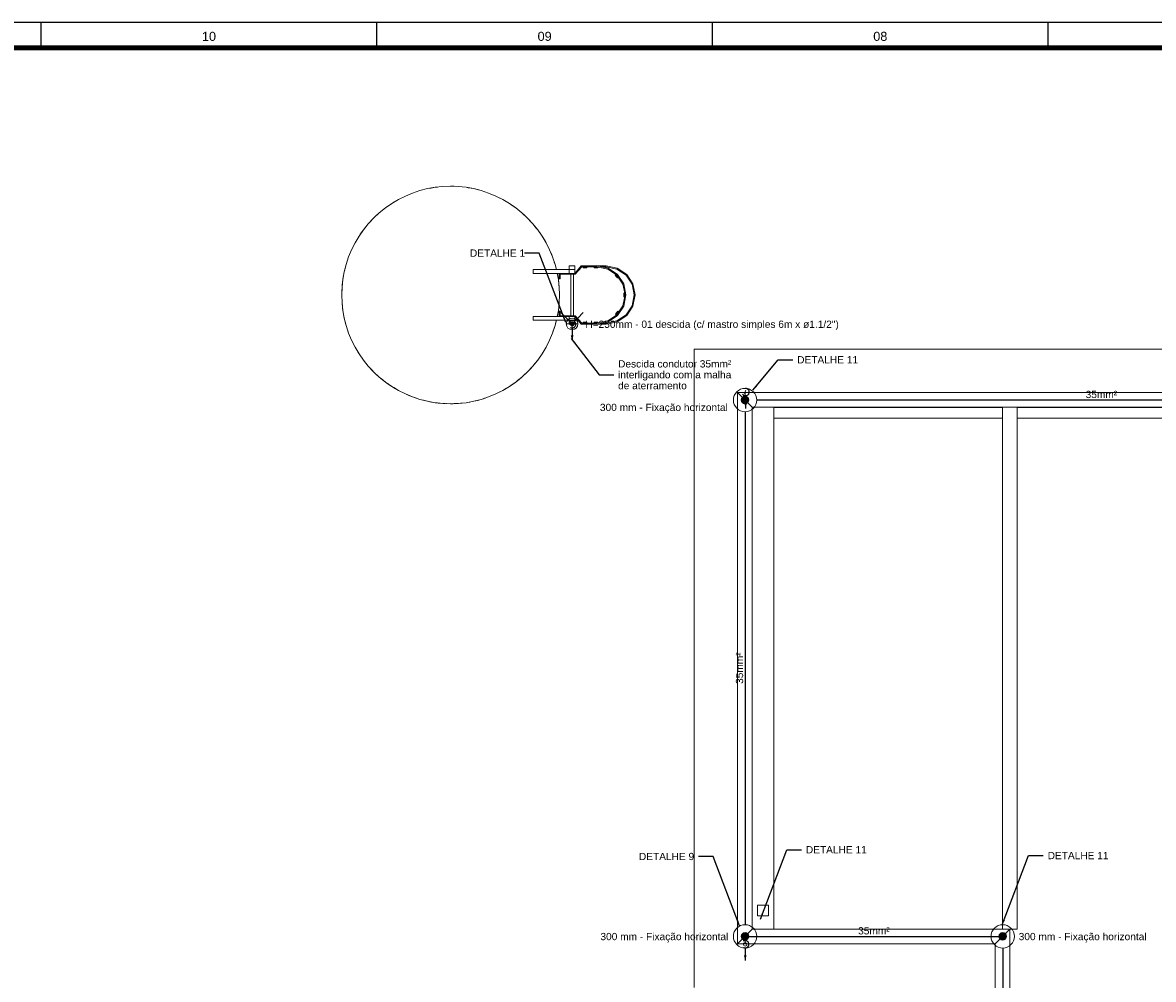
# Model space of a CAD drawing. Header units: millimetres. Extents: x 659 to 1031, y -73 to 11.
# Tile 79 of 141: x 812 to 844, y -16 to 11. Entities that reach past the tile are written whole.
import ezdxf
from ezdxf.enums import TextEntityAlignment as Align

# ---------------------------------------------------------------- set-up
doc = ezdxf.new("R2010")
doc.units = ezdxf.units.MM
doc.header["$MEASUREMENT"] = 0
doc.linetypes.add('NULL', pattern=[0])
for name, color, linetype, lineweight in [('Cotas', 1, 'Continuous', 0), ('IFC-Acessório discreto-Contorno', 69, 'Continuous', 5), ('IFC-Elemento de mobília-Contorno', 152, 'Continuous', 5), ('IFC-Laje-Contorno', 134, 'Continuous', 5), ('IFC-Parede padrão-Contorno', 44, 'Continuous', 5), ('IFC-Pilar-Contorno', 83, 'Continuous', 5), ('P-Simbol', 170, 'Continuous', 20), ('PR-Condutos 35mm²', 210, 'Continuous', 25), ('PR-Conexões', 5, 'Continuous', 20), ('PR-Textos conduto', 7, 'Continuous', 9), ('Textos', 7, 'Continuous', 9)]:
    doc.layers.add(name, color=color, linetype=linetype, lineweight=lineweight)
doc.layers.add('Prancha', color=1, linetype='Continuous')
doc.styles.add('Arial', font='arial.ttf')
doc.styles.add('SWIS', font='swisse.ttf')
doc.dimstyles.get("Standard").update_dxf_attribs({"dimtxt": 0.18, "dimasz": 0.18, "dimexe": 0.18, "dimexo": 0.0625, "dimgap": 0.09, "dimtad": 0, "dimtih": 1, "dimtoh": 1, "dimdec": 4, "dimzin": 0, "dimdsep": 46, "dimtxsty": 'Standard', "dimcen": 0.09, "dimadec": 0, "dimazin": 0, "dimtfac": 1, "dimtdec": 4, "dimtofl": 0, "dimtmove": 0, "dimatfit": 3, "dimfxl": 1, "dimtolj": 1, "dimtzin": 0, "dimarcsym": 0})

# ---------------------------------------------------------------- blocks, each defined once
blk = doc.blocks.new('Folha A0')
at = {"layer": 'Prancha', "color": 2}
for p, q in [((-92.5, 83.4), (-92.5, 84.1)), ((-74, 83.4), (-74, 84.1))]:
    blk.add_line(p, q, dxfattribs=at)
at = {"layer": 'Prancha', "color": 1}
for p, q in [((-83.25, 83.4), (-83.25, 84.1)), ((-64.75, 83.4), (-64.75, 84.1)), ((-64.75, 83.4), (-64.75, 84.1))]:
    blk.add_line(p, q, dxfattribs=at)
at = {"layer": 'Prancha', "color": 4, "lineweight": 100}
blk.add_line((-0.7, 83.4), (-117.3, 83.4), dxfattribs=at)
at = {"layer": 'Prancha', "color": 1}
blk.add_lwpolyline([(-119.8, 0), (0, 0), (0, 84.1), (-119.8, 84.1)], close=True, dxfattribs=at)
at = {"layer": 'Prancha', "color": 1, "style": 'SWIS'}
for s, p in [('10', (-87.875, 83.521)), ('09', (-78.625, 83.521)), ('08', (-69.375, 83.521)), ('08', (-69.375, 83.521))]:
    blk.add_text(s, height=0.25, dxfattribs=at).set_placement(p, align=Align.BOTTOM_CENTER)

msp = doc.modelspace()

# ---------------------------------------------------------------- hatches: boundary and pattern name
at = {"layer": 'P-Simbol', "linetype": 'Continuous'}
for points in [[(827.536, 2.321), (827.536, 2.326), (827.535, 2.33), (827.534, 2.335), (827.533, 2.339), (827.531, 2.343), (827.529, 2.348), (827.526, 2.351), (827.524, 2.355), (827.52, 2.358), (827.517, 2.361), (827.513, 2.364), (827.51, 2.367), (827.506, 2.369), (827.501, 2.371), (827.497, 2.372), (827.492, 2.373), (827.488, 2.374), (827.483, 2.374), (827.479, 2.374), (827.474, 2.373), (827.47, 2.372), (827.465, 2.371), (827.461, 2.369), (827.457, 2.367), (827.453, 2.364), (827.45, 2.361), (827.446, 2.358), (827.443, 2.355), (827.44, 2.351), (827.438, 2.348), (827.436, 2.343), (827.434, 2.339), (827.433, 2.335), (827.432, 2.33), (827.431, 2.326), (827.431, 2.321), (827.431, 2.317), (827.432, 2.312), (827.433, 2.308), (827.434, 2.303), (827.436, 2.299), (827.438, 2.295), (827.44, 2.291), (827.443, 2.288), (827.446, 2.284), (827.45, 2.281), (827.453, 2.278), (827.457, 2.276), (827.461, 2.274), (827.465, 2.272), (827.47, 2.271), (827.474, 2.27), (827.479, 2.269), (827.483, 2.269), (827.488, 2.269), (827.492, 2.27), (827.497, 2.271), (827.501, 2.272), (827.506, 2.274), (827.51, 2.276), (827.513, 2.278), (827.517, 2.281), (827.52, 2.284), (827.524, 2.288), (827.526, 2.291), (827.529, 2.295), (827.531, 2.299), (827.533, 2.303), (827.534, 2.308), (827.535, 2.312), (827.536, 2.317)], [(832.356, 0.223), (832.355, 0.233), (832.354, 0.242), (832.352, 0.251), (832.349, 0.259), (832.346, 0.268), (832.342, 0.276), (832.337, 0.284), (832.331, 0.291), (832.325, 0.297), (832.318, 0.304), (832.311, 0.309), (832.303, 0.314), (832.295, 0.318), (832.287, 0.322), (832.278, 0.325), (832.269, 0.327), (832.26, 0.328), (832.251, 0.328), (832.242, 0.328), (832.233, 0.327), (832.224, 0.325), (832.215, 0.322), (832.207, 0.318), (832.199, 0.314), (832.191, 0.309), (832.184, 0.304), (832.177, 0.297), (832.171, 0.291), (832.165, 0.284), (832.16, 0.276), (832.156, 0.268), (832.152, 0.259), (832.15, 0.251), (832.148, 0.242), (832.147, 0.233), (832.146, 0.223), (832.147, 0.214), (832.148, 0.205), (832.15, 0.196), (832.152, 0.188), (832.156, 0.179), (832.16, 0.171), (832.165, 0.163), (832.171, 0.156), (832.177, 0.149), (832.184, 0.143), (832.191, 0.138), (832.199, 0.133), (832.207, 0.128), (832.215, 0.125), (832.224, 0.122), (832.233, 0.12), (832.242, 0.119), (832.251, 0.119), (832.26, 0.119), (832.269, 0.12), (832.278, 0.122), (832.287, 0.125), (832.295, 0.128), (832.303, 0.133), (832.311, 0.138), (832.318, 0.143), (832.325, 0.149), (832.331, 0.156), (832.337, 0.163), (832.342, 0.171), (832.346, 0.179), (832.349, 0.188), (832.352, 0.196), (832.354, 0.205), (832.355, 0.214)], [(832.356, -14.566), (832.355, -14.557), (832.354, -14.548), (832.352, -14.539), (832.349, -14.53), (832.346, -14.521), (832.342, -14.513), (832.337, -14.506), (832.331, -14.498), (832.325, -14.492), (832.318, -14.485), (832.311, -14.48), (832.303, -14.475), (832.295, -14.471), (832.287, -14.467), (832.278, -14.464), (832.269, -14.462), (832.26, -14.461), (832.251, -14.461), (832.242, -14.461), (832.233, -14.462), (832.224, -14.464), (832.215, -14.467), (832.207, -14.471), (832.199, -14.475), (832.191, -14.48), (832.184, -14.485), (832.177, -14.492), (832.171, -14.498), (832.165, -14.506), (832.16, -14.513), (832.156, -14.521), (832.152, -14.53), (832.15, -14.539), (832.148, -14.548), (832.147, -14.557), (832.146, -14.566), (832.147, -14.575), (832.148, -14.584), (832.15, -14.593), (832.152, -14.602), (832.156, -14.61), (832.16, -14.618), (832.165, -14.626), (832.171, -14.633), (832.177, -14.64), (832.184, -14.646), (832.191, -14.652), (832.199, -14.656), (832.207, -14.661), (832.215, -14.664), (832.224, -14.667), (832.233, -14.669), (832.242, -14.67), (832.251, -14.671), (832.26, -14.67), (832.269, -14.669), (832.278, -14.667), (832.287, -14.664), (832.295, -14.661), (832.303, -14.656), (832.311, -14.652), (832.318, -14.646), (832.325, -14.64), (832.331, -14.633), (832.337, -14.626), (832.342, -14.618), (832.346, -14.61), (832.349, -14.602), (832.352, -14.593), (832.354, -14.584), (832.355, -14.575)], [(839.456, -14.566), (839.455, -14.557), (839.454, -14.547), (839.452, -14.539), (839.449, -14.53), (839.446, -14.521), (839.442, -14.513), (839.437, -14.506), (839.431, -14.498), (839.425, -14.492), (839.418, -14.485), (839.411, -14.48), (839.403, -14.475), (839.395, -14.471), (839.387, -14.467), (839.378, -14.464), (839.369, -14.462), (839.36, -14.461), (839.351, -14.461), (839.342, -14.461), (839.333, -14.462), (839.324, -14.464), (839.315, -14.467), (839.307, -14.471), (839.299, -14.475), (839.291, -14.48), (839.284, -14.485), (839.277, -14.492), (839.271, -14.498), (839.265, -14.506), (839.26, -14.513), (839.256, -14.521), (839.252, -14.53), (839.25, -14.539), (839.248, -14.547), (839.247, -14.557), (839.246, -14.566), (839.247, -14.575), (839.248, -14.584), (839.25, -14.593), (839.252, -14.602), (839.256, -14.61), (839.26, -14.618), (839.265, -14.626), (839.271, -14.633), (839.277, -14.64), (839.284, -14.646), (839.291, -14.652), (839.299, -14.656), (839.307, -14.661), (839.315, -14.664), (839.324, -14.667), (839.333, -14.669), (839.342, -14.67), (839.351, -14.671), (839.36, -14.67), (839.369, -14.669), (839.378, -14.667), (839.387, -14.664), (839.395, -14.661), (839.403, -14.656), (839.411, -14.652), (839.418, -14.646), (839.425, -14.64), (839.431, -14.633), (839.437, -14.626), (839.442, -14.618), (839.446, -14.61), (839.449, -14.602), (839.452, -14.593), (839.454, -14.584), (839.455, -14.575)]]:
    msp.add_hatch(color=142, dxfattribs=at).paths.add_polyline_path(points)
at = {"layer": 'PR-Condutos 35mm²', "linetype": 'Continuous'}
for points in [[(827.485, 1.861), (827.524, 2.006), (827.447, 2.006)], [(832.266, -0.008), (832.304, 0.136), (832.227, 0.136)], [(832.255, -15.232), (832.294, -15.087), (832.217, -15.087)]]:
    msp.add_hatch(color=201, dxfattribs=at).paths.add_polyline_path(points)

# ---------------------------------------------------------------- linework, layer by layer
at = {"layer": 'IFC-Acessório discreto-Contorno', "color": 8, "lineweight": 5}
for p, q in [((832.446, 0.029), (833.046, 0.029)), ((832.595, -14.001), (832.595, -13.701)), ((832.595, -13.701), (832.895, -13.701)), ((832.895, -14.001), (832.895, -13.701)), ((832.595, -14.001), (832.895, -14.001))]:
    msp.add_line(p, q, dxfattribs=at)
at = {"layer": 'IFC-Elemento de mobília-Contorno', "color": 8, "lineweight": 5}
for p, q in [((826.407, 3.716), (826.407, 3.818)), ((826.407, 3.818), (827.407, 3.818)), ((827.407, 3.919), (827.56, 3.919)), ((827.407, 3.818), (827.407, 3.919)), ((827.407, 3.716), (827.407, 3.818)), ((827.407, 3.818), (827.475, 3.818)), ((827.475, 3.818), (827.504, 3.818)), ((827.504, 3.818), (827.56, 3.818)), ((827.56, 3.716), (827.56, 3.919)), ((827.56, 3.716), (827.737, 3.919)), ((827.56, 3.798), (827.56, 3.818)), ((827.56, 3.753), (827.56, 3.798)), ((827.56, 3.716), (827.56, 3.753)), ((827.572, 3.691), (827.75, 3.894)), ((827.737, 3.919), (828.169, 3.919)), ((827.75, 3.894), (828.169, 3.894)), ((827.788, 3.882), (827.788, 3.894)), ((827.788, 3.871), (827.788, 3.882)), ((827.788, 3.868), (827.788, 3.871)), ((827.788, 3.868), (827.835, 3.868)), ((827.835, 3.868), (827.88, 3.868)), ((827.88, 3.868), (827.89, 3.868)), ((827.89, 3.883), (827.89, 3.894)), ((827.89, 3.88), (827.89, 3.883)), ((827.89, 3.868), (827.89, 3.88)), ((828.093, 3.882), (828.093, 3.894)), ((828.093, 3.871), (828.093, 3.882)), ((828.093, 3.868), (828.093, 3.871)), ((828.093, 3.868), (828.14, 3.868)), ((828.14, 3.868), (828.185, 3.868)), ((828.15, 3.919), (828.423, 3.919)), ((828.169, 3.919), (828.475, 3.858)), ((828.169, 3.894), (828.466, 3.835)), ((828.185, 3.868), (828.195, 3.868)), ((828.195, 3.883), (828.195, 3.889)), ((828.195, 3.88), (828.195, 3.883)), ((828.195, 3.868), (828.195, 3.88)), ((828.297, 3.894), (828.423, 3.894)), ((828.423, 3.919), (828.729, 3.858)), ((828.423, 3.894), (828.72, 3.835)), ((828.466, 3.835), (828.717, 3.667)), ((828.475, 3.858), (828.735, 3.685)), ((828.72, 3.835), (828.971, 3.667)), ((828.729, 3.858), (828.989, 3.685)), ((826.407, 3.716), (827.407, 3.716)), ((827.128, 3.564), (827.128, 3.716)), ((827.128, 3.564), (827.153, 3.564)), ((827.153, 3.564), (827.153, 3.691)), ((827.153, 3.691), (827.407, 3.691)), ((827.407, 3.716), (827.56, 3.716)), ((827.407, 3.716), (827.56, 3.716)), ((827.407, 3.691), (827.407, 3.716)), ((827.407, 3.691), (827.572, 3.691)), ((827.445, 2.548), (827.445, 3.691)), ((827.521, 2.548), (827.521, 3.691)), ((828.671, 3.668), (828.691, 3.684)), ((828.671, 3.668), (828.682, 3.677)), ((828.671, 3.668), (828.7, 3.633)), ((828.682, 3.677), (828.691, 3.684)), ((828.691, 3.684), (828.727, 3.641)), ((828.7, 3.633), (828.737, 3.59)), ((828.7, 3.633), (828.7, 3.633)), ((828.717, 3.667), (828.885, 3.416)), ((828.727, 3.641), (828.756, 3.606)), ((828.735, 3.685), (828.908, 3.425)), ((828.737, 3.59), (828.756, 3.606)), ((828.737, 3.59), (828.745, 3.597)), ((828.745, 3.597), (828.756, 3.606)), ((828.756, 3.606), (828.756, 3.606)), ((828.971, 3.667), (829.139, 3.416)), ((828.989, 3.685), (829.162, 3.425)), ((828.885, 3.416), (828.944, 3.119)), ((828.885, 2.823), (828.944, 3.119)), ((828.906, 3.114), (828.906, 3.17)), ((828.906, 3.17), (828.92, 3.17)), ((828.908, 3.425), (828.969, 3.119)), ((828.908, 2.813), (828.969, 3.119)), ((828.92, 3.17), (828.931, 3.17)), ((828.931, 3.125), (828.931, 3.17)), ((828.931, 3.125), (828.931, 3.125)), ((828.931, 3.068), (828.931, 3.125)), ((829.139, 3.416), (829.198, 3.119)), ((829.139, 2.823), (829.198, 3.119)), ((829.162, 3.425), (829.223, 3.119)), ((829.162, 2.813), (829.223, 3.119)), ((828.717, 2.572), (828.885, 2.823)), ((828.735, 2.554), (828.908, 2.813)), ((828.906, 3.068), (828.906, 3.114)), ((828.906, 3.068), (828.906, 3.068)), ((828.906, 3.068), (828.92, 3.068)), ((828.92, 3.068), (828.931, 3.068)), ((828.971, 2.572), (829.139, 2.823)), ((828.989, 2.554), (829.162, 2.813)), ((826.407, 2.421), (826.407, 2.522)), ((826.407, 2.522), (827.407, 2.522)), ((827.128, 2.675), (827.153, 2.675)), ((827.128, 2.522), (827.128, 2.675)), ((827.153, 2.548), (827.153, 2.675)), ((827.153, 2.548), (827.407, 2.548)), ((827.407, 2.548), (827.572, 2.548)), ((827.407, 2.522), (827.407, 2.548)), ((827.407, 2.421), (827.407, 2.522)), ((827.407, 2.522), (827.56, 2.522)), ((827.407, 2.522), (827.56, 2.522)), ((827.56, 2.319), (827.56, 2.522)), ((827.56, 2.522), (827.737, 2.319)), ((827.56, 2.477), (827.56, 2.522)), ((827.572, 2.548), (827.75, 2.345)), ((828.466, 2.404), (828.717, 2.572)), ((828.475, 2.38), (828.735, 2.554)), ((828.682, 2.591), (828.711, 2.626)), ((828.682, 2.591), (828.682, 2.592)), ((828.682, 2.591), (828.682, 2.591)), ((828.682, 2.591), (828.693, 2.582)), ((828.682, 2.591), (828.693, 2.582)), ((828.693, 2.582), (828.702, 2.575)), ((828.693, 2.582), (828.702, 2.575)), ((828.702, 2.575), (828.738, 2.618)), ((828.702, 2.575), (828.738, 2.618)), ((828.711, 2.626), (828.747, 2.669)), ((828.72, 2.404), (828.971, 2.572)), ((828.729, 2.38), (828.989, 2.554)), ((828.738, 2.618), (828.767, 2.653)), ((828.738, 2.618), (828.767, 2.653)), ((828.738, 2.618), (828.738, 2.618)), ((828.747, 2.669), (828.767, 2.653)), ((828.747, 2.669), (828.756, 2.662)), ((828.756, 2.662), (828.767, 2.653)), ((828.767, 2.653), (828.767, 2.653)), ((826.407, 2.421), (827.407, 2.421)), ((827.407, 2.319), (827.407, 2.421)), ((827.407, 2.421), (827.463, 2.421)), ((827.407, 2.319), (827.56, 2.319)), ((827.463, 2.421), (827.492, 2.421)), ((827.492, 2.421), (827.56, 2.421)), ((827.56, 2.458), (827.56, 2.477)), ((827.56, 2.421), (827.56, 2.458)), ((827.737, 2.319), (828.169, 2.319)), ((827.75, 2.345), (828.169, 2.345)), ((827.788, 2.368), (827.788, 2.37)), ((827.788, 2.37), (827.835, 2.37)), ((827.788, 2.356), (827.788, 2.368)), ((827.788, 2.345), (827.788, 2.356)), ((827.835, 2.37), (827.845, 2.37)), ((827.845, 2.37), (827.89, 2.37)), ((827.89, 2.358), (827.89, 2.37)), ((827.89, 2.356), (827.89, 2.358)), ((827.89, 2.345), (827.89, 2.356)), ((828.093, 2.368), (828.093, 2.37)), ((828.093, 2.37), (828.14, 2.37)), ((828.093, 2.356), (828.093, 2.368)), ((828.093, 2.345), (828.093, 2.356)), ((828.14, 2.37), (828.15, 2.37)), ((828.15, 2.37), (828.195, 2.37)), ((828.15, 2.345), (828.169, 2.345)), ((828.169, 2.345), (828.466, 2.404)), ((828.169, 2.319), (828.475, 2.38)), ((828.169, 2.319), (828.423, 2.319)), ((828.195, 2.358), (828.195, 2.37)), ((828.195, 2.356), (828.195, 2.358)), ((828.195, 2.35), (828.195, 2.356)), ((828.297, 2.345), (828.423, 2.345)), ((828.423, 2.345), (828.72, 2.404)), ((828.423, 2.319), (828.729, 2.38)), ((833.045, 0.019), (833.045, 0.029)), ((833.045, -0.281), (833.045, 0.019)), ((833.045, 0.019), (839.345, 0.019)), ((839.345, -14.371), (839.345, 0.029)), ((839.345, 0.019), (839.345, 0.029)), ((839.745, 0.019), (839.745, 0.029)), ((839.745, -0.281), (839.745, 0.019)), ((839.745, 0.019), (851.342, 0.019)), ((833.045, -0.281), (839.345, -0.281)), ((839.745, -0.281), (851.342, -0.281)), ((839.745, -14.371), (839.745, -0.281)), ((839.545, -14.371), (839.745, -14.371))]:
    msp.add_line(p, q, dxfattribs=at)
at = {"layer": 'IFC-Laje-Contorno', "color": 8, "lineweight": 5}
for p, q in [((830.846, 0.429), (830.846, 1.629)), ((830.846, 1.629), (852.342, 1.629)), ((830.846, -15.971), (830.846, 0.429)), ((833.045, -14.371), (833.045, -0.281)), ((839.545, -15.533), (839.545, -14.371))]:
    msp.add_line(p, q, dxfattribs=at)
at = {"layer": 'IFC-Parede padrão-Contorno', "color": 8, "lineweight": 5}
for p, q in [((832.046, 0.429), (852.342, 0.429)), ((832.046, 0.429), (832.446, 0.029)), ((832.046, -14.771), (832.046, 0.429)), ((832.446, 0.029), (851.942, 0.029)), ((832.446, -14.371), (832.446, 0.029)), ((832.046, -14.771), (832.446, -14.371)), ((832.446, -14.371), (839.545, -14.371)), ((839.145, -14.771), (839.545, -14.371)), ((839.545, -34.371), (839.545, -14.371)), ((832.046, -14.771), (839.145, -14.771)), ((839.145, -34.371), (839.145, -14.771))]:
    msp.add_line(p, q, dxfattribs=at)
at = {"layer": 'IFC-Pilar-Contorno', "color": 8, "lineweight": 5}
for p, q in [((822.889, 5.848), (823.087, 5.93)), ((823.087, 5.93), (823.29, 5.998)), ((823.29, 5.998), (823.498, 6.051)), ((823.498, 6.051), (823.709, 6.089)), ((823.498, 6.051), (823.599, 6.069)), ((823.599, 6.069), (823.709, 6.089)), ((823.709, 6.089), (823.921, 6.112)), ((823.709, 6.089), (823.771, 6.095)), ((823.921, 6.112), (824.135, 6.119)), ((824.135, 6.119), (824.198, 6.117)), ((824.135, 6.119), (824.349, 6.112)), ((824.198, 6.117), (824.349, 6.112)), ((824.209, 6.117), (824.238, 6.116)), ((824.238, 6.116), (824.349, 6.112)), ((824.349, 6.112), (824.451, 6.101)), ((824.349, 6.112), (824.562, 6.089)), ((824.451, 6.101), (824.562, 6.089)), ((824.562, 6.089), (824.624, 6.078)), ((824.562, 6.089), (824.773, 6.051)), ((824.624, 6.078), (824.773, 6.051)), ((824.773, 6.051), (824.834, 6.035)), ((824.773, 6.051), (824.981, 5.998)), ((824.834, 6.035), (824.981, 5.998)), ((824.981, 5.998), (825.184, 5.93)), ((825.184, 5.93), (825.382, 5.848)), ((822.338, 5.521), (822.514, 5.643)), ((822.514, 5.643), (822.698, 5.752)), ((822.514, 5.643), (822.567, 5.675)), ((822.567, 5.675), (822.698, 5.752)), ((822.698, 5.752), (822.889, 5.848)), ((825.382, 5.848), (825.438, 5.82)), ((825.382, 5.848), (825.573, 5.752)), ((825.438, 5.82), (825.573, 5.752)), ((825.573, 5.752), (825.757, 5.643)), ((825.757, 5.643), (825.809, 5.607)), ((825.757, 5.643), (825.933, 5.521)), ((822.014, 5.241), (822.171, 5.386)), ((822.06, 5.283), (822.171, 5.386)), ((822.171, 5.386), (822.338, 5.521)), ((825.809, 5.607), (825.933, 5.521)), ((825.818, 5.601), (825.842, 5.584)), ((825.842, 5.584), (825.933, 5.521)), ((825.933, 5.521), (826.1, 5.386)), ((826.1, 5.386), (826.175, 5.317)), ((826.1, 5.386), (826.257, 5.241)), ((826.175, 5.317), (826.257, 5.241)), ((821.734, 4.917), (821.868, 5.084)), ((821.773, 4.966), (821.868, 5.084)), ((821.868, 5.084), (822.014, 5.241)), ((821.868, 5.084), (821.911, 5.13)), ((821.911, 5.13), (822.014, 5.241)), ((822.014, 5.241), (822.06, 5.283)), ((826.257, 5.241), (826.36, 5.13)), ((826.257, 5.241), (826.403, 5.084)), ((826.36, 5.13), (826.403, 5.084)), ((826.403, 5.084), (826.498, 4.966)), ((826.403, 5.084), (826.537, 4.917)), ((821.502, 4.557), (821.612, 4.741)), ((821.612, 4.741), (821.734, 4.917)), ((821.612, 4.741), (821.647, 4.792)), ((821.647, 4.792), (821.734, 4.917)), ((821.657, 4.806), (821.67, 4.825)), ((821.67, 4.825), (821.734, 4.917)), ((821.734, 4.917), (821.773, 4.966)), ((826.498, 4.966), (826.537, 4.917)), ((826.537, 4.917), (826.601, 4.825)), ((826.537, 4.917), (826.624, 4.792)), ((826.537, 4.917), (826.659, 4.741)), ((826.601, 4.825), (826.613, 4.808)), ((826.624, 4.792), (826.659, 4.741)), ((826.659, 4.741), (826.737, 4.611)), ((826.659, 4.741), (826.768, 4.557)), ((821.325, 4.168), (821.407, 4.365)), ((821.407, 4.365), (821.502, 4.557)), ((821.502, 4.557), (821.534, 4.611)), ((826.737, 4.611), (826.768, 4.557)), ((826.768, 4.557), (826.864, 4.365)), ((826.864, 4.365), (826.922, 4.225)), ((826.864, 4.365), (826.946, 4.168)), ((821.257, 3.964), (821.325, 4.168)), ((826.922, 4.225), (826.946, 4.168)), ((826.946, 4.168), (827.014, 3.964)), ((821.166, 3.546), (821.204, 3.757)), ((821.177, 3.608), (821.204, 3.757)), ((821.184, 3.647), (821.204, 3.757)), ((821.204, 3.757), (821.257, 3.964)), ((821.204, 3.757), (821.219, 3.817)), ((821.219, 3.817), (821.257, 3.964)), ((826.994, 4.024), (827.014, 3.964)), ((827.014, 3.964), (827.051, 3.818)), ((827.014, 3.964), (827.051, 3.818)), ((821.143, 3.333), (821.166, 3.546)), ((821.15, 3.395), (821.166, 3.546)), ((821.166, 3.546), (821.177, 3.608)), ((821.178, 3.615), (821.184, 3.647)), ((827.074, 3.716), (827.087, 3.647)), ((827.074, 3.716), (827.105, 3.546)), ((827.087, 3.647), (827.105, 3.546)), ((827.105, 3.546), (827.117, 3.435)), ((827.105, 3.546), (827.121, 3.395)), ((827.105, 3.546), (827.128, 3.333)), ((827.117, 3.435), (827.12, 3.407)), ((821.135, 3.119), (821.143, 3.333)), ((821.135, 3.119), (821.138, 3.182)), ((821.135, 3.119), (821.143, 2.905)), ((821.138, 3.182), (821.143, 3.333)), ((821.139, 3.222), (821.143, 3.333)), ((821.139, 3.21), (821.139, 3.222)), ((821.143, 3.333), (821.15, 3.395)), ((827.121, 3.395), (827.128, 3.333)), ((827.128, 3.333), (827.135, 3.119)), ((827.128, 2.905), (827.135, 3.119)), ((821.143, 2.905), (821.159, 2.754)), ((821.143, 2.905), (821.166, 2.692)), ((827.105, 2.692), (827.128, 2.905)), ((821.159, 2.754), (821.166, 2.692)), ((821.166, 2.692), (821.204, 2.482)), ((821.193, 2.543), (821.204, 2.482)), ((827.074, 2.522), (827.105, 2.692)), ((827.074, 2.522), (827.078, 2.543)), ((827.078, 2.543), (827.105, 2.692)), ((821.204, 2.482), (821.232, 2.373)), ((821.204, 2.482), (821.242, 2.335)), ((821.204, 2.482), (821.257, 2.274)), ((821.232, 2.373), (821.241, 2.335)), ((821.242, 2.335), (821.257, 2.274)), ((821.257, 2.274), (821.305, 2.13)), ((821.257, 2.274), (821.325, 2.071)), ((826.946, 2.071), (827.014, 2.274)), ((826.966, 2.13), (827.014, 2.274)), ((827.014, 2.274), (827.051, 2.421)), ((827.014, 2.274), (827.029, 2.335)), ((827.029, 2.335), (827.051, 2.421)), ((827.032, 2.345), (827.039, 2.373)), ((827.039, 2.373), (827.051, 2.421)), ((821.305, 2.13), (821.325, 2.071)), ((821.325, 2.071), (821.407, 1.873)), ((821.407, 1.873), (821.456, 1.773)), ((821.407, 1.873), (821.502, 1.681)), ((826.768, 1.681), (826.864, 1.873)), ((826.814, 1.773), (826.864, 1.873)), ((826.864, 1.873), (826.946, 2.071)), ((826.946, 2.071), (826.966, 2.13)), ((821.456, 1.773), (821.502, 1.681)), ((821.474, 1.737), (821.502, 1.681)), ((821.502, 1.681), (821.58, 1.551)), ((821.502, 1.681), (821.612, 1.497)), ((826.659, 1.497), (826.768, 1.681)), ((826.768, 1.681), (826.814, 1.773)), ((826.768, 1.681), (826.796, 1.737)), ((821.58, 1.551), (821.612, 1.497)), ((821.612, 1.497), (821.734, 1.321)), ((821.734, 1.321), (821.868, 1.155)), ((826.403, 1.155), (826.537, 1.321)), ((826.467, 1.235), (826.537, 1.321)), ((826.537, 1.321), (826.659, 1.497)), ((821.868, 1.155), (821.944, 1.073)), ((821.868, 1.155), (821.972, 1.044)), ((821.868, 1.155), (822.014, 0.998)), ((821.944, 1.073), (822.014, 0.998)), ((821.972, 1.044), (822.014, 0.998)), ((822.014, 0.998), (822.06, 0.955)), ((822.014, 0.998), (822.171, 0.852)), ((822.06, 0.955), (822.171, 0.852)), ((826.1, 0.852), (826.257, 0.998)), ((826.146, 0.895), (826.257, 0.998)), ((826.257, 0.998), (826.403, 1.155)), ((826.257, 0.998), (826.327, 1.073)), ((826.327, 1.073), (826.403, 1.155)), ((826.403, 1.155), (826.467, 1.235)), ((822.171, 0.852), (822.219, 0.813)), ((822.171, 0.852), (822.338, 0.718)), ((822.219, 0.813), (822.338, 0.718)), ((822.238, 0.798), (822.251, 0.788)), ((822.251, 0.788), (822.338, 0.718)), ((822.338, 0.718), (822.389, 0.682)), ((822.338, 0.718), (822.514, 0.595)), ((822.389, 0.682), (822.514, 0.595)), ((822.412, 0.666), (822.422, 0.659)), ((822.422, 0.659), (822.514, 0.595)), ((825.757, 0.595), (825.933, 0.718)), ((825.757, 0.595), (825.809, 0.631)), ((825.809, 0.631), (825.933, 0.718)), ((825.818, 0.637), (825.842, 0.654)), ((825.842, 0.654), (825.933, 0.718)), ((825.933, 0.718), (826.1, 0.852)), ((825.933, 0.718), (825.982, 0.757)), ((825.982, 0.757), (826.1, 0.852)), ((826.001, 0.772), (826.013, 0.782)), ((826.013, 0.782), (826.1, 0.852)), ((826.1, 0.852), (826.146, 0.895)), ((822.514, 0.595), (822.602, 0.543)), ((822.514, 0.595), (822.567, 0.564)), ((822.514, 0.595), (822.698, 0.486)), ((822.567, 0.564), (822.698, 0.486)), ((822.602, 0.543), (822.698, 0.486)), ((822.698, 0.486), (822.889, 0.39)), ((822.889, 0.39), (822.947, 0.366)), ((822.889, 0.39), (823.087, 0.308)), ((822.947, 0.366), (823.087, 0.308)), ((822.969, 0.357), (822.984, 0.351)), ((822.984, 0.351), (823.087, 0.308)), ((825.184, 0.308), (825.382, 0.39)), ((825.382, 0.39), (825.573, 0.486)), ((825.382, 0.39), (825.438, 0.418)), ((825.438, 0.418), (825.573, 0.486)), ((825.573, 0.486), (825.757, 0.595)), ((825.573, 0.486), (825.661, 0.539)), ((825.661, 0.539), (825.757, 0.595)), ((823.087, 0.308), (823.146, 0.289)), ((823.087, 0.308), (823.29, 0.241)), ((823.146, 0.289), (823.29, 0.241)), ((823.164, 0.283), (823.184, 0.276)), ((823.184, 0.276), (823.29, 0.241)), ((823.29, 0.241), (823.39, 0.215)), ((823.29, 0.241), (823.498, 0.188)), ((823.39, 0.215), (823.498, 0.188)), ((823.498, 0.188), (823.559, 0.177)), ((823.498, 0.188), (823.709, 0.15)), ((823.559, 0.177), (823.709, 0.15)), ((823.709, 0.15), (823.771, 0.143)), ((823.709, 0.15), (823.921, 0.127)), ((823.771, 0.143), (823.921, 0.127)), ((823.794, 0.141), (823.811, 0.139)), ((823.811, 0.139), (823.921, 0.127)), ((823.921, 0.127), (823.984, 0.125)), ((823.921, 0.127), (824.135, 0.119)), ((823.984, 0.125), (824.135, 0.119)), ((824.012, 0.124), (824.024, 0.123)), ((824.024, 0.123), (824.135, 0.119)), ((824.135, 0.119), (824.349, 0.127)), ((824.135, 0.119), (824.198, 0.121)), ((824.198, 0.121), (824.349, 0.127)), ((824.209, 0.122), (824.238, 0.123)), ((824.238, 0.123), (824.349, 0.127)), ((824.349, 0.127), (824.562, 0.15)), ((824.349, 0.127), (824.412, 0.134)), ((824.412, 0.134), (824.562, 0.15)), ((824.435, 0.136), (824.451, 0.138)), ((824.451, 0.138), (824.562, 0.15)), ((824.562, 0.15), (824.773, 0.188)), ((824.562, 0.15), (824.663, 0.168)), ((824.773, 0.188), (824.981, 0.241)), ((824.773, 0.188), (824.873, 0.213)), ((824.773, 0.188), (824.834, 0.203)), ((824.834, 0.203), (824.981, 0.241)), ((824.873, 0.213), (824.981, 0.241)), ((824.981, 0.241), (825.184, 0.308)), ((824.981, 0.241), (825.04, 0.26)), ((825.04, 0.26), (825.184, 0.308)), ((825.07, 0.27), (825.078, 0.273)), ((825.078, 0.273), (825.184, 0.308))]:
    msp.add_line(p, q, dxfattribs=at)
at = {"layer": 'P-Simbol'}
for p, q in [((827.483, 2.322), (827.172, 2.634)), ((827.483, 2.319), (827.788, 2.641)), ((827.431, 2.321), (827.322, 2.321)), ((827.483, 2.321), (827.483, 1.88)), ((827.536, 2.321), (827.644, 2.321))]:
    msp.add_line(p, q, dxfattribs=at)
for centre, radius in [((827.483, 2.321), 0.161), ((827.483, 2.321), 0.0524), ((827.483, 2.321), 0.0524), ((827.483, 2.321), 0.0524), ((832.251, 0.223), 0.322), ((832.251, 0.223), 0.105), ((832.251, 0.223), 0.105), ((832.251, 0.223), 0.105), ((832.251, -14.566), 0.322), ((839.351, -14.566), 0.322), ((832.251, -14.566), 0.105), ((832.251, -14.566), 0.105), ((832.251, -14.566), 0.105), ((839.351, -14.566), 0.105), ((839.351, -14.566), 0.105), ((839.351, -14.566), 0.105)]:
    msp.add_circle(centre, radius, dxfattribs=at)
at = {"layer": 'PR-Condutos 35mm²'}
for p, q in [((827.483, 2.319), (827.485, 2.311)), ((832.251, 0.328), (832.251, 0.349)), ((832.252, 0.449), (832.266, 0.442)), ((851.791, 0.223), (832.573, 0.223)), ((832.251, -0.099), (832.251, -14.244)), ((832.251, -14.566), (839.351, -14.566)), ((832.251, -14.671), (832.251, -14.684)), ((832.251, -14.784), (832.255, -14.782)), ((839.351, -14.888), (839.351, -18.872))]:
    msp.add_line(p, q, dxfattribs=at)
for points in [[(827.435, 2.224), (827.449, 2.218), (827.464, 2.213), (827.48, 2.211), (827.495, 2.211), (827.51, 2.214), (827.525, 2.219), (827.539, 2.226), (827.551, 2.236), (827.562, 2.247), (827.571, 2.259), (827.578, 2.273), (827.583, 2.288), (827.585, 2.303), (827.585, 2.319), (827.583, 2.334), (827.578, 2.349), (827.571, 2.363), (827.562, 2.375), (827.551, 2.386), (827.539, 2.396), (827.525, 2.403), (827.51, 2.408), (827.495, 2.411), (827.48, 2.411), (827.464, 2.409), (827.449, 2.404), (827.435, 2.398)], [(827.485, 2.211), (827.485, 1.861)], [(832.181, 0.388), (832.19, 0.376), (832.201, 0.365), (832.214, 0.356), (832.228, 0.349), (832.243, 0.344), (832.258, 0.342), (832.273, 0.342), (832.289, 0.344), (832.303, 0.349), (832.317, 0.356), (832.33, 0.365), (832.341, 0.376), (832.35, 0.388), (832.357, 0.402), (832.362, 0.417), (832.365, 0.432), (832.365, 0.447), (832.363, 0.463), (832.359, 0.478), (832.352, 0.492), (832.344, 0.504), (832.333, 0.516), (832.321, 0.525), (832.307, 0.533), (832.293, 0.538), (832.277, 0.541), (832.262, 0.542)], [(832.266, 0.342), (832.266, -0.008)], [(832.205, -14.869), (832.219, -14.876), (832.234, -14.88), (832.25, -14.882), (832.265, -14.882), (832.28, -14.879), (832.295, -14.874), (832.309, -14.867), (832.321, -14.858), (832.332, -14.847), (832.341, -14.834), (832.348, -14.82), (832.353, -14.805), (832.355, -14.79), (832.355, -14.775), (832.353, -14.759), (832.348, -14.745), (832.341, -14.731), (832.332, -14.718), (832.321, -14.707), (832.309, -14.698), (832.295, -14.691), (832.28, -14.686), (832.265, -14.683), (832.25, -14.683), (832.234, -14.685), (832.219, -14.689), (832.205, -14.696)], [(832.255, -14.882), (832.255, -15.232)]]:
    msp.add_lwpolyline(points, dxfattribs=at)
at = {"layer": 'PR-Conexões'}
for p, q in [((832.301, 0.349), (832.201, 0.349)), ((832.275, 0.493), (832.228, 0.405)), ((832.251, 0.449), (832.251, 0.349)), ((832.251, 0.449), (832.252, 0.449)), ((832.201, -14.684), (832.301, -14.684)), ((832.251, -14.784), (832.251, -14.684))]:
    msp.add_line(p, q, dxfattribs=at)
msp.add_circle((832.251, -14.784), 0.05, dxfattribs=at)

# ---------------------------------------------------------------- block references
at = {"layer": 'Prancha'}
msp.add_blockref('Folha A0', (905.352, -73.47), dxfattribs=at)

# ---------------------------------------------------------------- texts
at = {"layer": 'PR-Textos conduto', "linetype": 'NULL', "char_height": 0.2, "width": 1.73841, "attachment_point": 8, "line_spacing_factor": 0.6, "style": 'Arial'}
for insert in [(842.071, 0.274), (835.801, -14.515)]:
    msp.add_mtext('35mm²', dxfattribs=dict(at, insert=insert))
at = {"layer": 'PR-Textos conduto', "linetype": 'NULL', "insert": (832.2, -7.171), "char_height": 0.2, "width": 1.73841, "attachment_point": 8, "rotation": 90.0002, "line_spacing_factor": 0.6, "style": 'Arial'}
msp.add_mtext('35mm²', dxfattribs=at)
at = {"layer": 'Textos', "linetype": 'NULL', "char_height": 0.2, "style": 'Arial'}
for s, insert, width, attachment_point, line_spacing_factor in [('DETALHE 1', (824.668, 4.274), 3.1461, 4, 0.9), ('H=250mm - 01 descida (c/ mastro simples 6m x ø1.1/2")', (827.849, 2.153), 13.96951, 7, 0.6), ('Descida condutor 35mm² interligando com a malha de aterramento', (828.751, 0.919), 3.43464, 4, 0.9), ('DETALHE 11', (833.687, 1.333), 3.1461, 4, 0.9), ('300 mm - Fixação horizontal', (831.775, -0.142), 7.04878, 9, 0.6), ('DETALHE 11', (833.926, -12.177), 3.1461, 4, 0.9), ('DETALHE 9', (830.847, -12.364), 3.1461, 6, 0.9), ('DETALHE 11', (840.59, -12.337), 3.1461, 4, 0.9), ('300 mm - Fixação horizontal', (831.789, -14.732), 7.04878, 9, 0.6), ('300 mm - Fixação horizontal', (839.791, -14.732), 7.04878, 7, 0.6)]:
    msp.add_mtext(s, dxfattribs=dict(at, insert=insert, width=width, attachment_point=attachment_point, line_spacing_factor=line_spacing_factor))

# ---------------------------------------------------------------- leaders
at = {"layer": 'Cotas'}
for points in [[(827.308, 2.36), (826.58, 4.274), (826.176, 4.274)], [(827.459, 1.923), (828.227, 0.919), (828.631, 0.919)], [(832.463, 0.495), (833.163, 1.333), (833.567, 1.333)], [(832.099, -14.277), (831.371, -12.364), (830.967, -12.364)], [(832.673, -14.091), (833.402, -12.177), (833.806, -12.177)], [(839.337, -14.25), (840.066, -12.337), (840.47, -12.337)]]:
    msp.add_leader(points, dimstyle='Standard', override={"dimasz": 0.15}, dxfattribs=at)

doc.saveas('drawing.dxf')
